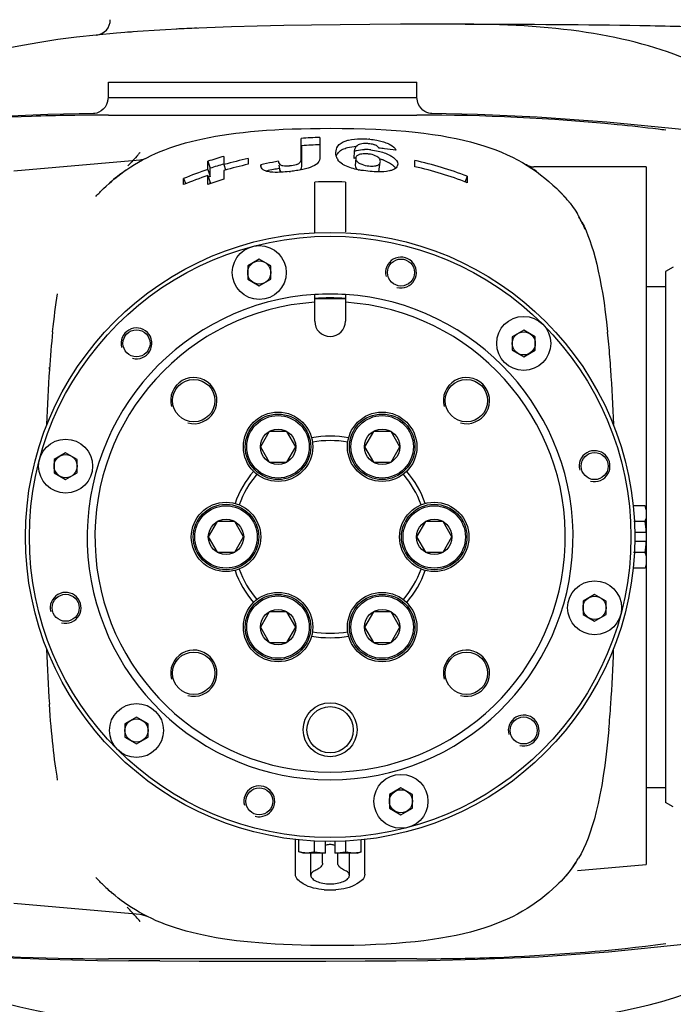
# Model space of a CAD drawing. Header units: millimetres. Extents: x 4086 to 10416, y 123 to 1549.
# Tile 12 of 99: x 6657 to 6678, y 913 to 945. Entities that reach past the tile are written whole.
import ezdxf

# ---------------------------------------------------------------- set-up
doc = ezdxf.new("R2010")
doc.units = ezdxf.units.MM
doc.layers.add('外形图', color=7, linetype='Continuous')
doc.layers.add('尺寸标注', color=7, linetype='Continuous')
doc.styles.add('思源黑', font='SourceHanSansCN-Normal.ttf')
doc.dimstyles.new('尺寸标注_1_4比例中六', dxfattribs={"dimtxt": 10, "dimasz": 8, "dimexe": 2, "dimexo": 1.5, "dimgap": 1, "dimtad": 1, "dimdec": 1, "dimlfac": 4, "dimdsep": 46, "dimtxsty": '思源黑', "dimcen": 0.09, "dimadec": 0, "dimazin": 0, "dimtp": 0.01, "dimtm": 0.01, "dimtfac": 1, "dimtdec": 1, "dimtofl": 0, "dimtmove": 0, "dimatfit": 3, "dimfxl": 1, "dimtolj": 1, "dimarcsym": 0})

# ---------------------------------------------------------------- blocks, each defined once
blk = doc.blocks.new('*D777')
at = {"layer": 'Defpoints', "color": 0}
for p in [(6704.094, 953.65), (6704.094, 897.452), (6613.719, 846.827)]:
    blk.add_point(p, dxfattribs=at)
at = {"layer": '尺寸标注', "color": 0, "lineweight": -2}
for p, q in [((6613.719, 848.327), (6613.719, 955.65)), ((6704.094, 898.952), (6704.094, 955.65)), ((6621.719, 953.65), (6696.094, 953.65))]:
    blk.add_line(p, q, dxfattribs=at)
at = {"layer": '尺寸标注', "color": 0}
for points in [[(6621.719, 954.983), (6621.719, 952.316), (6613.719, 953.65)], [(6696.094, 952.316), (6696.094, 954.983), (6704.094, 953.65)]]:
    blk.add_solid(points, dxfattribs=at)
at = {"layer": '尺寸标注', "color": 0, "insert": (6658.711, 959.834), "char_height": 10, "attachment_point": 5, "style": '思源黑'}
blk.add_mtext('\\A1;361.5', dxfattribs=at)
blk = doc.blocks.new('*D778')
at = {"layer": 'Defpoints', "color": 0}
for p in [(6734.236, 975.67), (6613.719, 801.827), (6734.236, 744.42)]:
    blk.add_point(p, dxfattribs=at)
at = {"layer": '尺寸标注', "color": 0, "lineweight": -2}
for p, q in [((6613.719, 803.327), (6613.719, 977.67)), ((6734.236, 745.92), (6734.236, 977.67)), ((6621.719, 975.67), (6726.236, 975.67))]:
    blk.add_line(p, q, dxfattribs=at)
at = {"layer": '尺寸标注', "color": 0}
for points in [[(6621.719, 977.003), (6621.719, 974.337), (6613.719, 975.67)], [(6726.236, 974.337), (6726.236, 977.003), (6734.236, 975.67)]]:
    blk.add_solid(points, dxfattribs=at)
at = {"layer": '尺寸标注', "color": 0, "insert": (6673.196, 981.847), "char_height": 10, "attachment_point": 5, "style": '思源黑'}
blk.add_mtext('\\A1;482.1', dxfattribs=at)

msp = doc.modelspace()

# ---------------------------------------------------------------- linework, layer by layer
at = {"layer": '外形图', "linetype": 'Continuous'}
for p, q in [((6659.531, 942.577), (6659.531, 943.077)), ((6659.532, 943.077), (6669.531, 943.077)), ((6669.531, 942.577), (6669.531, 943.077)), ((6659.512, 942.466), (6659.531, 942.577)), ((6659.531, 942.577), (6669.531, 942.577)), ((6669.551, 942.466), (6669.531, 942.577)), ((6659.427, 942.264), (6659.367, 942.194)), ((6659.059, 942.055), (6659.052, 942.054)), ((6659.531, 942.006), (6669.531, 942.006)), ((6671.495, 942.022), (6669.975, 942.058)), ((6670.013, 942.054), (6670.007, 942.054)), ((6665.785, 940.612), (6665.785, 941.25)), ((6665.803, 940.376), (6665.802, 941.012)), ((6666.389, 940.871), (6666.389, 940.656)), ((6667.502, 940.838), (6667.487, 940.602)), ((6656.469, 940.202), (6660.549, 940.559)), ((6663.279, 940.665), (6663.279, 940.401)), ((6664.066, 940.598), (6664.066, 940.411)), ((6666.906, 940.782), (6666.906, 940.79)), ((6667.551, 940.611), (6667.535, 940.375)), ((6667.551, 940.611), (6667.551, 940.601)), ((6669.469, 940.332), (6669.469, 940.534)), ((6662.755, 940.239), (6662.755, 940.507)), ((6662.755, 940.507), (6662.828, 940.281)), ((6662.755, 940.239), (6662.83, 940.014)), ((6662.829, 940.193), (6662.828, 940.281)), ((6662.83, 940.014), (6662.829, 940.193)), ((6663.279, 940.401), (6663.329, 940.225)), ((6663.279, 940.211), (6663.279, 939.925)), ((6664.472, 940.353), (6664.469, 940.392)), ((6664.469, 940.392), (6664.476, 940.353)), ((6665.04, 940.508), (6665.041, 940.499)), ((6665.057, 940.38), (6665.073, 940.265)), ((6667.535, 940.375), (6667.535, 940.366)), ((6668.314, 940.247), (6668.345, 940.481)), ((6668.346, 940.481), (6668.347, 940.503)), ((6668.91, 940.417), (6668.907, 940.384)), ((6676.969, 940.327), (6673.324, 940.327)), ((6676.969, 940.327), (6676.969, 929.202)), ((6661.969, 939.75), (6661.969, 939.948)), ((6661.969, 939.948), (6662.038, 939.779)), ((6662.755, 939.757), (6662.755, 940.046)), ((6662.755, 940.046), (6662.83, 939.822)), ((6671.163, 940.024), (6671.093, 939.84)), ((6671.163, 940.024), (6671.163, 939.813)), ((6662.831, 939.783), (6662.83, 939.822)), ((6666.219, 938.19), (6666.219, 939.831)), ((6667.219, 939.831), (6667.219, 938.22)), ((6664.422, 937.333), (6664.047, 937.116)), ((6664.797, 937.116), (6664.422, 937.333)), ((6664.047, 937.116), (6664.047, 936.683)), ((6664.797, 936.683), (6664.797, 937.116)), ((6677.844, 937.077), (6677.594, 936.933)), ((6664.047, 936.683), (6664.422, 936.467)), ((6664.422, 936.467), (6664.797, 936.683)), ((6677.594, 936.933), (6677.594, 919.722)), ((6676.969, 936.452), (6677.594, 936.452)), ((6666.219, 935.327), (6666.219, 936.186)), ((6667.219, 936.186), (6667.219, 935.327)), ((6672.994, 935.036), (6672.619, 934.819)), ((6672.619, 934.819), (6672.619, 934.386)), ((6673.369, 934.819), (6672.994, 935.036)), ((6673.369, 934.386), (6673.369, 934.819)), ((6672.619, 934.386), (6672.994, 934.17)), ((6672.994, 934.17), (6673.369, 934.386)), ((6657.619, 933.754), (6657.624, 933.831)), ((6657.619, 933.754), (6657.619, 933.746)), ((6664.745, 931.746), (6664.459, 931.25)), ((6665.318, 931.746), (6664.745, 931.746)), ((6665.604, 931.25), (6665.318, 931.746)), ((6668.12, 931.746), (6667.834, 931.25)), ((6668.693, 931.746), (6668.12, 931.746)), ((6668.979, 931.25), (6668.693, 931.746)), ((6664.459, 931.25), (6664.745, 930.754)), ((6665.318, 930.754), (6665.604, 931.25)), ((6667.834, 931.25), (6668.12, 930.754)), ((6668.693, 930.754), (6668.979, 931.25)), ((6658.146, 931.057), (6657.771, 930.841)), ((6658.521, 930.841), (6658.146, 931.057)), ((6657.771, 930.841), (6657.771, 930.408)), ((6658.521, 930.408), (6658.521, 930.841)), ((6664.745, 930.754), (6665.318, 930.754)), ((6668.12, 930.754), (6668.693, 930.754)), ((6657.771, 930.408), (6658.146, 930.191)), ((6658.146, 930.191), (6658.521, 930.408)), ((6676.933, 929.338), (6676.542, 929.338)), ((6676.969, 929.202), (6676.933, 929.338)), ((6676.969, 929.202), (6676.969, 928.477)), ((6663.058, 928.823), (6662.771, 928.327)), ((6663.63, 928.823), (6663.058, 928.823)), ((6663.916, 928.327), (6663.63, 928.823)), ((6669.808, 928.823), (6669.521, 928.327)), ((6670.38, 928.823), (6669.808, 928.823)), ((6670.666, 928.327), (6670.38, 928.823)), ((6676.933, 928.832), (6676.562, 928.832)), ((6676.594, 928.477), (6676.969, 928.477)), ((6676.969, 928.477), (6676.969, 928.177)), ((6662.771, 928.327), (6663.058, 927.831)), ((6663.63, 927.831), (6663.916, 928.327)), ((6669.521, 928.327), (6669.808, 927.831)), ((6670.38, 927.831), (6670.666, 928.327)), ((6676.969, 928.177), (6676.594, 928.177)), ((6676.969, 928.177), (6676.969, 927.452)), ((6663.058, 927.831), (6663.63, 927.831)), ((6669.808, 927.831), (6670.38, 927.831)), ((6676.933, 927.822), (6676.558, 927.822)), ((6676.969, 927.452), (6676.933, 927.317)), ((6676.969, 927.452), (6676.969, 917.702)), ((6676.933, 927.317), (6676.542, 927.317)), ((6675.292, 926.463), (6674.917, 926.247)), ((6675.667, 926.247), (6675.292, 926.463)), ((6674.917, 926.247), (6674.917, 925.814)), ((6675.667, 925.814), (6675.667, 926.247)), ((6664.745, 925.9), (6664.459, 925.404)), ((6665.318, 925.9), (6664.745, 925.9)), ((6665.604, 925.404), (6665.318, 925.9)), ((6668.12, 925.9), (6667.834, 925.404)), ((6668.693, 925.9), (6668.12, 925.9)), ((6668.979, 925.404), (6668.693, 925.9)), ((6674.917, 925.814), (6675.292, 925.597)), ((6675.292, 925.597), (6675.667, 925.814)), ((6664.459, 925.404), (6664.745, 924.909)), ((6665.318, 924.909), (6665.604, 925.404)), ((6667.834, 925.404), (6668.12, 924.909)), ((6668.693, 924.909), (6668.979, 925.404)), ((6664.745, 924.909), (6665.318, 924.909)), ((6668.12, 924.909), (6668.693, 924.909)), ((6660.443, 922.485), (6660.068, 922.268)), ((6660.818, 922.268), (6660.443, 922.485)), ((6660.068, 922.268), (6660.068, 921.835)), ((6660.818, 921.835), (6660.818, 922.268)), ((6660.068, 921.835), (6660.443, 921.619)), ((6660.443, 921.619), (6660.818, 921.835)), ((6669.016, 920.188), (6668.641, 919.971)), ((6669.391, 919.971), (6669.016, 920.188)), ((6676.969, 920.202), (6677.594, 920.202)), ((6668.641, 919.971), (6668.641, 919.538)), ((6669.391, 919.538), (6669.391, 919.971)), ((6668.641, 919.538), (6669.016, 919.322)), ((6669.016, 919.322), (6669.391, 919.538)), ((6677.844, 919.577), (6677.594, 919.722)), ((6665.594, 917.393), (6665.594, 918.517)), ((6665.709, 918.113), (6665.709, 918.525)), ((6667.224, 918.113), (6667.224, 918.48)), ((6667.729, 918.113), (6667.729, 918.517)), ((6667.844, 917.393), (6667.844, 918.517)), ((6666.214, 918.113), (6666.214, 918.469)), ((6666.569, 918.077), (6666.569, 918.452)), ((6666.869, 918.452), (6666.869, 918.077)), ((6665.844, 918.077), (6665.709, 918.113)), ((6666.569, 918.077), (6665.844, 918.077)), ((6666.094, 917.353), (6666.094, 918.077)), ((6666.474, 917.745), (6666.474, 918.077)), ((6667.594, 918.077), (6666.869, 918.077)), ((6666.964, 917.745), (6666.964, 918.077)), ((6667.344, 917.353), (6667.344, 918.077)), ((6667.594, 918.077), (6667.729, 918.113)), ((6674.737, 917.507), (6676.969, 917.702)), ((6656.469, 916.452), (6660.549, 916.095)), ((6660.558, 915.86), (6660.562, 915.856)), ((6659.177, 914.596), (6660.198, 914.585)), ((6669.531, 914.649), (6659.531, 914.649)), ((6661.204, 914.578), (6660.198, 914.585)), ((6668.861, 914.585), (6669.885, 914.596))]:
    msp.add_line(p, q, dxfattribs=at)
for points in [[(6659.512, 942.466), (6659.507, 942.441), (6659.475, 942.347), (6659.427, 942.264)], [(6669.725, 942.167), (6669.666, 942.225), (6669.616, 942.293), (6669.577, 942.373), (6669.551, 942.466)], [(6659.367, 942.194), (6659.299, 942.138), (6659.226, 942.098)], [(6669.859, 942.088), (6669.79, 942.122), (6669.725, 942.167)], [(6659.088, 942.058), (6657.566, 942.022), (6655.634, 941.939), (6653.374, 941.781)], [(6659.226, 942.098), (6659.155, 942.072), (6659.093, 942.058), (6659.059, 942.055)], [(6670.007, 942.054), (6669.978, 942.057), (6669.924, 942.067), (6669.859, 942.088)], [(6678.235, 941.523), (6675.687, 941.781), (6673.428, 941.939), (6671.495, 942.022)], [(6674.688, 917.776), (6674.505, 917.516), (6674.367, 917.348)], [(6660.549, 916.095), (6660.61, 916.087), (6660.776, 916.031)], [(6675.746, 914.878), (6678.285, 915.138), (6681.202, 915.542), (6683.094, 915.866)], [(6650.777, 915.138), (6653.316, 914.878), (6655.592, 914.718), (6657.56, 914.633), (6659.177, 914.596)], [(6669.885, 914.596), (6671.501, 914.633), (6673.469, 914.718), (6675.746, 914.878)], [(6661.204, 914.578), (6662.471, 914.573), (6663.3, 914.572)], [(6665.766, 914.572), (6666.584, 914.573), (6667.854, 914.578), (6668.861, 914.585)]]:
    msp.add_lwpolyline(points, dxfattribs=at)
for centre, radius in [((6666.719, 928.327), 9.875), ((6666.719, 928.327), 9.75), ((6664.422, 936.9), 0.875), ((6669.016, 936.9), 0.438), ((6664.422, 936.9), 0.375), ((6672.994, 934.603), 0.875), ((6660.443, 934.603), 0.438), ((6672.994, 934.603), 0.375), ((6662.299, 932.747), 0.688), ((6671.138, 932.747), 0.688), ((6665.031, 931.25), 1.125), ((6665.031, 931.25), 1.062), ((6665.031, 931.25), 1.012), ((6668.406, 931.25), 1.125), ((6668.406, 931.25), 1.062), ((6668.406, 931.25), 1.012), ((6665.031, 931.25), 0.573), ((6668.406, 931.25), 0.573), ((6658.146, 930.624), 0.875), ((6658.146, 930.624), 0.375), ((6675.292, 930.624), 0.438), ((6663.344, 928.327), 1.125), ((6663.344, 928.327), 1.062), ((6663.344, 928.327), 1.012), ((6670.094, 928.327), 1.125), ((6670.094, 928.327), 1.062), ((6670.094, 928.327), 1.012), ((6663.344, 928.327), 0.573), ((6670.094, 928.327), 0.573), ((6675.292, 926.03), 0.875), ((6658.146, 926.03), 0.438), ((6665.031, 925.404), 1.125), ((6665.031, 925.404), 1.062), ((6668.406, 925.404), 1.125), ((6668.406, 925.404), 1.062), ((6665.031, 925.404), 1.012), ((6668.406, 925.404), 1.012), ((6675.292, 926.03), 0.375), ((6665.031, 925.404), 0.573), ((6668.406, 925.404), 0.573), ((6662.299, 923.908), 0.688), ((6671.138, 923.908), 0.688), ((6666.719, 922.077), 0.875), ((6660.443, 922.052), 0.875), ((6666.719, 922.077), 0.75), ((6660.443, 922.052), 0.375), ((6672.994, 922.052), 0.438), ((6669.016, 919.755), 0.875), ((6664.422, 919.755), 0.438), ((6669.016, 919.755), 0.375)]:
    msp.add_circle(centre, radius, dxfattribs=at)
for centre, radius, start, end in [((6659.094, 945.098), 0.5, 275.791, 0), ((6663.723, 899.414), 45.417, 94.3196, 94.509), ((6665.832, 866.188), 78.712, 92.48997, 92.98973), ((6672.156, 899.972), 41.897, 82.5365, 82.8771), ((6666.719, 928.327), 12.957, 91.4616, 94.1345), ((6667.693, 938.113), 3.126, 84.313, 84.8269), ((6666.719, 928.327), 12.718, 91.4616, 94.1345), ((6667.85, 939.242), 1.646, 86.4596, 90.4748), ((6667.835, 938.972), 1.917, 83.9883, 86.5), ((6667.177, 928.347), 12.635, 84.0635, 84.9102), ((6667.177, 928.346), 12.636, 82.3703, 84.0635), ((6656.204, 944.343), 5.617, 319.825, 320.8627), ((6660.494, 941.182), 0.625, 275, 296.7578), ((6656.202, 944.344), 5.619, 320.7366, 320.8627), ((6666.719, 928.327), 12.809, 105.5806, 108.0287), ((6666.719, 928.327), 12.554, 102.1977, 105.905), ((6667.302, 940.768), 0.395, 195.0432, 212.372), ((6667.753, 939.808), 0.837, 104.2274, 108.5554), ((6667.902, 939.045), 1.596, 70.542, 74.5687), ((6666.719, 928.327), 12.512, 69.194, 77.3036), ((6663.45, 935.412), 5.858, 124.8976, 131.4151), ((6666.719, 928.327), 12.554, 108.4075, 112.2326), ((6666.719, 928.327), 12.571, 105.8838, 108.0287), ((6666.719, 928.327), 12.371, 102.3804, 106.1459), ((6667.207, 928.343), 12.356, 101.0031, 102.8041), ((6667.205, 928.344), 12.119, 101.0378, 102.1563), ((6667.207, 928.345), 12.355, 100.1023, 101.003), ((6667.205, 928.345), 12.118, 100.1372, 101.0378), ((6665.25, 941.879), 1.521, 274.9771, 276.2005), ((6668.172, 942.964), 2.785, 258.7518, 259.4052), ((6666.719, 928.327), 12.316, 68.8462, 77.0976), ((6670.186, 935.693), 5.517, 58.455, 58.5724), ((6670.187, 935.694), 5.516, 58.3398, 58.5724), ((6673.324, 940.827), 0.5, 238.5724, 270), ((6670.188, 935.695), 5.514, 58.3407, 58.455), ((6670.189, 935.698), 5.512, 53.6585, 58.3377), ((6666.719, 928.327), 12.371, 108.6889, 112.5784), ((6666.719, 928.327), 12.097, 106.5221, 109.1286), ((6666.719, 928.327), 12.317, 108.4075, 108.6889), ((6664.415, 948.93), 8.81, 276.3772, 276.6679), ((6666.719, 928.327), 11.515, 87.5114, 92.4886), ((6670.417, 935.804), 5.281, 44.113, 45.2309), ((6670.747, 936.126), 4.819, 43.7, 44.1005), ((6670.748, 936.126), 4.819, 43.6994, 44.1006), ((6670.915, 936.286), 4.587, 43.0446, 43.7018), ((6671.233, 936.579), 4.155, 41.4808, 42.4411), ((6671.345, 936.678), 4.005, 40.9191, 41.5716), ((6671.371, 936.701), 3.971, 40.6196, 41.4793), ((6671.513, 936.823), 3.783, 38.7076, 40.6262), ((6671.345, 936.747), 3.965, 26.7997, 31.175), ((6671.174, 936.611), 4.174, 23.8469, 30.1418), ((6669.016, 936.9), 0.5, 255, 195), ((6666.719, 928.327), 7.875, 93.6403, 86.3597), ((6666.719, 928.327), 7.75, 86.2936, 93.7092), ((6666.719, 928.327), 7.725, 86.28, 93.7188), ((6666.719, 928.327), 7.875, 86.359, 93.639), ((6666.719, 928.327), 7.625, 93.7598, 86.2402), ((6660.443, 934.603), 0.5, 255, 195), ((6666.719, 935.327), 0.5, 180, 0), ((6692.372, 931.393), 34.834, 174.0888, 176.1145), ((6645.461, 931.815), 30.418, 5.2074, 5.9548), ((6638.446, 931.189), 37.461, 3.9259, 5.1871), ((6712.301, 930.05), 54.808, 176.1249, 177.9868), ((6662.299, 932.747), 0.75, 255, 195), ((6671.138, 932.747), 0.75, 255, 195), ((6621.137, 930.05), 54.808, 2.0132, 3.8751), ((6666.719, 928.327), 3.269, 79.4117, 100.5883), ((6666.719, 928.327), 3.125, 79.4448, 100.5553), ((6675.292, 930.624), 0.5, 255, 195), ((6666.719, 928.327), 3.269, 139.4117, 160.5883), ((6666.719, 928.327), 3.125, 139.4448, 160.5553), ((6666.719, 928.327), 3.125, 19.4448, 40.5553), ((6666.719, 928.327), 3.269, 19.4117, 40.5883), ((6675.693, 929.164), 1.284, 345.0062, 347.182), ((6675.693, 927.49), 1.284, 12.818, 14.9938), ((6666.719, 928.327), 3.269, 199.4117, 220.5883), ((6666.719, 928.327), 3.125, 199.4448, 220.5553), ((6666.719, 928.327), 3.125, 319.4448, 340.5553), ((6666.719, 928.327), 3.269, 319.4117, 340.5883), ((6658.146, 926.03), 0.5, 255, 195), ((6666.719, 928.327), 3.125, 259.4448, 280.5553), ((6666.719, 928.327), 3.269, 259.4117, 280.5883), ((6712.301, 926.605), 54.808, 182.0132, 183.8751), ((6662.299, 923.908), 0.75, 255, 195), ((6671.138, 923.908), 0.75, 255, 195), ((6621.136, 926.605), 54.808, 356.1249, 357.9868), ((6708.345, 926.355), 50.844, 183.1392, 183.3461), ((6638.429, 925.467), 37.478, 354.8173, 356.0739), ((6672.994, 922.052), 0.5, 255, 195), ((6664.422, 919.755), 0.5, 255, 195), ((6665.882, 919.353), 1.284, 282.818, 284.9938), ((6667.556, 919.353), 1.284, 255.0062, 257.182), ((6671.6, 919.756), 3.669, 324.7575, 329.8366), ((6671.655, 919.719), 3.602, 322.3633, 324.1867), ((6671.628, 919.74), 3.637, 322.1251, 322.3654), ((6666.719, 919.159), 2.278, 265.139, 274.629), ((6655.62, 911.772), 6.412, 43.0728, 45.1564), ((6656.138, 912.256), 5.703, 39.1902, 43.0746), ((6656.204, 912.312), 5.617, 39.3068, 39.8656), ((6656.203, 912.311), 5.618, 39.1762, 39.3068), ((6672.063, 957.4), 42.62, 277.0091, 277.4614), ((6663.494, 1387.63), 473.057, 269.97648, 270.12561), ((6665.569, 1389.027), 474.455, 269.87465, 270.0237)]:
    msp.add_arc(centre, radius, start, end, dxfattribs=at)
for points in [[(6671.094, 944.952), (6659.589, 944.952), (6653.967, 944.717), (6651.34, 941.647)], [(6678.626, 943.665), (6676.643, 944.575), (6674.132, 944.952), (6671.094, 944.952)], [(6660.133, 940.245), (6661.407, 941.117), (6663.225, 941.577), (6666.719, 941.577)], [(6666.388, 941.28), (6666.388, 941.144), (6666.388, 941.007), (6666.389, 940.871)], [(6667.7, 941.238), (6667.792, 941.239), (6667.884, 941.235), (6667.975, 941.227)], [(6668.003, 941.224), (6668.079, 941.217), (6668.154, 941.206), (6668.229, 941.192)], [(6668.229, 941.192), (6668.288, 941.181), (6668.347, 941.167), (6668.405, 941.151)], [(6668.405, 941.151), (6668.46, 941.135), (6668.515, 941.117), (6668.568, 941.095)], [(6666.966, 940.765), (6666.991, 940.8), (6667.023, 940.831), (6667.059, 940.855)], [(6667.059, 940.855), (6667.102, 940.886), (6667.152, 940.909), (6667.202, 940.926)], [(6667.749, 941.074), (6667.718, 941.069), (6667.689, 941.062), (6667.66, 941.052)], [(6667.852, 941.083), (6667.817, 941.082), (6667.783, 941.08), (6667.749, 941.074)], [(6667.968, 941.078), (6667.93, 941.082), (6667.891, 941.084), (6667.852, 941.083)], [(6668.128, 941.049), (6668.076, 941.064), (6668.022, 941.073), (6667.968, 941.078)], [(6668.036, 940.878), (6668.118, 940.87), (6668.2, 940.857), (6668.28, 940.838)], [(6668.28, 940.838), (6668.343, 940.824), (6668.406, 940.806), (6668.466, 940.785)], [(6660.496, 940.719), (6660.384, 940.586), (6660.273, 940.468), (6660.164, 940.358)], [(6666.388, 940.656), (6666.388, 940.585), (6666.37, 940.506), (6666.322, 940.453)], [(6666.921, 940.665), (6666.911, 940.703), (6666.906, 940.743), (6666.906, 940.782)], [(6666.919, 940.668), (6666.93, 940.702), (6666.946, 940.735), (6666.966, 940.765)], [(6667.748, 940.743), (6667.72, 940.739), (6667.692, 940.734), (6667.665, 940.725)], [(6667.842, 940.75), (6667.811, 940.75), (6667.779, 940.748), (6667.748, 940.743)], [(6667.946, 940.745), (6667.911, 940.748), (6667.877, 940.75), (6667.842, 940.75)], [(6668.232, 940.666), (6668.168, 940.7), (6668.097, 940.721), (6668.026, 940.734)], [(6668.3, 940.617), (6668.28, 940.637), (6668.257, 940.653), (6668.232, 940.666)], [(6668.434, 940.55), (6668.496, 940.528), (6668.556, 940.502), (6668.615, 940.472)], [(6668.466, 940.785), (6668.53, 940.763), (6668.592, 940.737), (6668.651, 940.706)], [(6665.041, 940.499), (6665.047, 940.455), (6665.074, 940.406), (6665.114, 940.388)], [(6665.073, 940.265), (6665.079, 940.222), (6665.105, 940.173), (6665.145, 940.155)], [(6665.191, 940.366), (6665.254, 940.356), (6665.318, 940.358), (6665.382, 940.363)], [(6665.414, 940.367), (6665.486, 940.374), (6665.558, 940.384), (6665.628, 940.405)], [(6665.625, 940.205), (6665.563, 940.196), (6665.501, 940.188), (6665.438, 940.18)], [(6665.831, 940.241), (6665.763, 940.227), (6665.694, 940.215), (6665.625, 940.205)], [(6665.753, 940.227), (6665.79, 940.265), (6665.803, 940.324), (6665.803, 940.376)], [(6666.003, 940.286), (6665.947, 940.268), (6665.889, 940.254), (6665.831, 940.241)], [(6667.411, 940.286), (6667.338, 940.308), (6667.267, 940.335), (6667.198, 940.368)], [(6667.629, 940.232), (6667.555, 940.247), (6667.482, 940.265), (6667.411, 940.286)], [(6667.535, 940.366), (6667.535, 940.317), (6667.567, 940.268), (6667.606, 940.238)], [(6667.606, 940.487), (6667.628, 940.468), (6667.653, 940.452), (6667.68, 940.439)], [(6667.946, 940.186), (6667.85, 940.196), (6667.754, 940.209), (6667.66, 940.226)], [(6667.974, 940.357), (6668.007, 940.354), (6668.041, 940.351), (6668.074, 940.351)], [(6668.074, 940.351), (6668.104, 940.351), (6668.134, 940.352), (6668.163, 940.356)], [(6668.269, 940.167), (6668.293, 940.186), (6668.31, 940.217), (6668.314, 940.247)], [(6668.788, 940.246), (6668.762, 940.232), (6668.735, 940.222), (6668.707, 940.213)], [(6665.394, 940.175), (6665.305, 940.165), (6665.216, 940.157), (6665.127, 940.152)], [(6668.214, 940.167), (6668.124, 940.17), (6668.035, 940.177), (6667.946, 940.186)], [(6674.884, 938.535), (6675.239, 937.834), (6675.526, 936.784), (6675.715, 934.971)], [(6657.724, 934.981), (6657.772, 935.438), (6657.826, 935.846), (6657.886, 936.212)], [(6676.965, 928.477), (6676.96, 928.596), (6676.948, 928.715), (6676.933, 928.832)], [(6676.933, 927.822), (6676.948, 927.94), (6676.96, 928.058), (6676.965, 928.177)], [(6657.886, 920.442), (6657.777, 921.109), (6657.687, 921.915), (6657.619, 922.901)], [(6675.754, 922.081), (6675.548, 919.822), (6675.204, 918.656), (6674.772, 917.913)], [(6666.625, 918.343), (6666.605, 918.338), (6666.586, 918.333), (6666.569, 918.325)], [(6666.813, 918.343), (6666.792, 918.347), (6666.751, 918.353), (6666.687, 918.353), (6666.646, 918.347), (6666.625, 918.343)], [(6666.869, 918.325), (6666.852, 918.333), (6666.833, 918.338), (6666.813, 918.343)], [(6666.214, 918.113), (6666.332, 918.098), (6666.45, 918.086), (6666.569, 918.081)], [(6666.869, 918.081), (6666.988, 918.086), (6667.106, 918.098), (6667.224, 918.113)], [(6666.258, 917.522), (6666.206, 917.5), (6666.123, 917.448), (6666.094, 917.385), (6666.094, 917.353)], [(6666.474, 917.745), (6666.474, 917.724), (6666.461, 917.685), (6666.422, 917.635), (6666.373, 917.591), (6666.318, 917.552), (6666.278, 917.531), (6666.258, 917.522)], [(6667.179, 917.522), (6667.159, 917.531), (6667.119, 917.552), (6667.064, 917.591), (6667.016, 917.635), (6666.976, 917.685), (6666.964, 917.724), (6666.964, 917.745)], [(6667.344, 917.353), (6667.344, 917.385), (6667.315, 917.448), (6667.232, 917.5), (6667.179, 917.522)], [(6666.094, 917.353), (6666.094, 917.318), (6666.127, 917.248), (6666.274, 917.153), (6666.481, 917.094), (6666.719, 917.072), (6666.957, 917.094), (6667.163, 917.153), (6667.311, 917.247), (6667.344, 917.318), (6667.344, 917.353)], [(6659.336, 917.068), (6659.437, 916.97), (6659.54, 916.876), (6659.646, 916.78)], [(6666.719, 915.077), (6663.25, 915.077), (6661.432, 915.531), (6660.161, 916.391)], [(6666.719, 912.327), (6674.723, 912.327), (6679.088, 912.934), (6681.457, 915.581)], [(6652.654, 914.929), (6655.146, 912.832), (6659.419, 912.327), (6666.719, 912.327)]]:
    msp.add_open_spline(points, degree=3, dxfattribs=at)
for points, knots in [([(6671.094, 944.952), (6673.167, 944.952), (6676.029, 944.941), (6678.896, 944.865), (6680.046, 944.814), (6680.412, 944.795)], [0, 0, 0, 0, 8509.291548, 12934.123153, 15080.179243, 15080.179243, 15080.179243, 15080.179243]), ([(6659.531, 942.006), (6658.699, 942.006), (6656.121, 941.958), (6653.546, 941.77), (6651.813, 941.557)], [0, 0, 0, 0, 3715.431255, 11503.309121, 11503.309121, 11503.309121, 11503.309121]), ([(6677.351, 941.545), (6676.91, 941.6), (6674.313, 941.886), (6671.698, 942.006), (6669.531, 942.006)], [0, 0, 0, 0, 1935.102162, 11366.848126, 11366.848126, 11366.848126, 11366.848126]), ([(6666.719, 941.577), (6670.969, 941.577), (6673.061, 940.773), (6674.531, 939.139), (6674.737, 938.8)], [0, 0, 0, 0, 9567.574776, 11298.445959, 11298.445959, 11298.445959, 11298.445959]), ([(6666.906, 940.79), (6666.907, 940.861), (6666.953, 941.039), (6667.117, 941.132), (6667.211, 941.164)], [0, 0, 0, 0, 4755.276003, 11395.515566, 11395.515566, 11395.515566, 11395.515566]), ([(6667.211, 941.164), (6667.245, 941.176), (6667.404, 941.221), (6667.571, 941.237), (6667.7, 941.238)], [0, 0, 0, 0, 2482.723771, 11397.784314, 11397.784314, 11397.784314, 11397.784314]), ([(6667.202, 940.926), (6667.228, 940.935), (6667.347, 940.971), (6667.471, 940.989), (6667.567, 940.996)], [0, 0, 0, 0, 2553.166553, 11392.532259, 11392.532259, 11392.532259, 11392.532259]), ([(6667.66, 941.052), (6667.635, 941.043), (6667.552, 940.998), (6667.513, 940.903), (6667.502, 940.838)], [0, 0, 0, 0, 3266.218124, 11392.215668, 11392.215668, 11392.215668, 11392.215668]), ([(6667.502, 940.838), (6667.525, 940.846), (6667.634, 940.877), (6667.748, 940.887), (6667.837, 940.888)], [0, 0, 0, 0, 2498.701963, 11388.24325, 11388.24325, 11388.24325, 11388.24325]), ([(6668.191, 941.028), (6668.181, 941.032), (6668.16, 941.04), (6668.139, 941.046), (6668.128, 941.049)], [0, 0, 0, 0, 5520.762156, 11389.465042, 11389.465042, 11389.465042, 11389.465042]), ([(6668.298, 940.932), (6668.295, 940.94), (6668.273, 940.984), (6668.228, 941.012), (6668.191, 941.028)], [0, 0, 0, 0, 1984.144658, 11387.033812, 11387.033812, 11387.033812, 11387.033812]), ([(6668.568, 941.095), (6668.607, 941.079), (6668.716, 941.027), (6668.82, 940.943), (6668.854, 940.87)], [0, 0, 0, 0, 3891.249996, 11384.146705, 11384.146705, 11384.146705, 11384.146705]), ([(6665.7, 940.435), (6665.717, 940.445), (6665.77, 940.49), (6665.785, 940.564), (6665.785, 940.612)], [0, 0, 0, 0, 3347.995263, 11393.341585, 11393.341585, 11393.341585, 11393.341585]), ([(6667.198, 940.368), (6667.17, 940.381), (6667.082, 940.429), (6667.005, 940.498), (6666.969, 940.556)], [0, 0, 0, 0, 3571.9813, 11382.469191, 11382.469191, 11382.469191, 11382.469191]), ([(6667.561, 940.651), (6667.558, 940.645), (6667.554, 940.631), (6667.552, 940.618), (6667.551, 940.611)], [0, 0, 0, 0, 5643.832961, 11383.838656, 11383.838656, 11383.838656, 11383.838656]), ([(6667.551, 940.601), (6667.551, 940.591), (6667.553, 940.571), (6667.559, 940.552), (6667.564, 940.542)], [0, 0, 0, 0, 5599.97614, 11382.328367, 11382.328367, 11382.328367, 11382.328367]), ([(6667.665, 940.725), (6667.652, 940.721), (6667.612, 940.707), (6667.574, 940.677), (6667.561, 940.651)], [0, 0, 0, 0, 3624.397275, 11385.150246, 11385.150246, 11385.150246, 11385.150246]), ([(6667.564, 940.542), (6667.568, 940.533), (6667.581, 940.513), (6667.597, 940.496), (6667.606, 940.487)], [0, 0, 0, 0, 5304.790985, 11380.689686, 11380.689686, 11380.689686, 11380.689686]), ([(6668.026, 940.734), (6668.012, 940.736), (6667.986, 940.741), (6667.959, 940.744), (6667.946, 940.745)], [0, 0, 0, 0, 5696.314645, 11383.462341, 11383.462341, 11383.462341, 11383.462341]), ([(6668.336, 940.562), (6668.332, 940.571), (6668.322, 940.591), (6668.308, 940.608), (6668.3, 940.617)], [0, 0, 0, 0, 5450.366853, 11377.370003, 11377.370003, 11377.370003, 11377.370003]), ([(6668.347, 940.503), (6668.347, 940.513), (6668.345, 940.533), (6668.34, 940.552), (6668.336, 940.562)], [0, 0, 0, 0, 5701.986519, 11375.786197, 11375.786197, 11375.786197, 11375.786197]), ([(6668.651, 940.706), (6668.693, 940.684), (6668.804, 940.621), (6668.91, 940.502), (6668.91, 940.417)], [0, 0, 0, 0, 4000.919596, 11373.518666, 11373.518666, 11373.518666, 11373.518666]), ([(6659.129, 939.371), (6659.208, 939.459), (6659.52, 939.774), (6659.858, 940.056), (6660.133, 940.245)], [0, 0, 0, 0, 2966.292609, 11418.376072, 11418.376072, 11418.376072, 11418.376072]), ([(6664.493, 940.296), (6664.488, 940.305), (6664.48, 940.323), (6664.474, 940.343), (6664.472, 940.353)], [0, 0, 0, 0, 5717.095245, 11398.659028, 11398.659028, 11398.659028, 11398.659028]), ([(6664.71, 940.171), (6664.683, 940.176), (6664.602, 940.198), (6664.522, 940.247), (6664.493, 940.296)], [0, 0, 0, 0, 3790.541103, 11395.06185, 11395.06185, 11395.06185, 11395.06185]), ([(6665.114, 940.388), (6665.126, 940.383), (6665.151, 940.374), (6665.177, 940.369), (6665.191, 940.366)], [0, 0, 0, 0, 5377.040915, 11394.849003, 11394.849003, 11394.849003, 11394.849003]), ([(6665.628, 940.405), (6665.641, 940.409), (6665.666, 940.418), (6665.689, 940.429), (6665.7, 940.435)], [0, 0, 0, 0, 5957.455348, 11392.154814, 11392.154814, 11392.154814, 11392.154814]), ([(6666.322, 940.453), (6666.307, 940.436), (6666.214, 940.356), (6666.097, 940.315), (6666.003, 940.286)], [0, 0, 0, 0, 2175.92448, 11387.751266, 11387.751266, 11387.751266, 11387.751266]), ([(6667.68, 940.439), (6667.7, 940.428), (6667.794, 940.387), (6667.895, 940.365), (6667.974, 940.357)], [0, 0, 0, 0, 2525.983102, 11375.985645, 11375.985645, 11375.985645, 11375.985645]), ([(6668.163, 940.356), (6668.177, 940.358), (6668.203, 940.362), (6668.229, 940.368), (6668.24, 940.371)], [0, 0, 0, 0, 6053.609654, 11372.481038, 11372.481038, 11372.481038, 11372.481038]), ([(6668.64, 940.196), (6668.609, 940.189), (6668.468, 940.165), (6668.325, 940.163), (6668.214, 940.167)], [0, 0, 0, 0, 2536.07896, 11366.528043, 11366.528043, 11366.528043, 11366.528043]), ([(6668.24, 940.371), (6668.257, 940.376), (6668.307, 940.395), (6668.341, 940.446), (6668.345, 940.481)], [0, 0, 0, 0, 3736.261672, 11372.8204, 11372.8204, 11372.8204, 11372.8204]), ([(6668.615, 940.472), (6668.635, 940.461), (6668.703, 940.422), (6668.767, 940.375), (6668.804, 940.334)], [0, 0, 0, 0, 3370.057982, 11370.127151, 11370.127151, 11370.127151, 11370.127151]), ([(6668.707, 940.213), (6668.696, 940.21), (6668.674, 940.204), (6668.652, 940.199), (6668.64, 940.196)], [0, 0, 0, 0, 5500.73307, 11365.544467, 11365.544467, 11365.544467, 11365.544467]), ([(6668.907, 940.384), (6668.899, 940.342), (6668.859, 940.285), (6668.805, 940.254), (6668.788, 940.246)], [0, 0, 0, 0, 7896.467698, 11366.327936, 11366.327936, 11366.327936, 11366.327936]), ([(6668.804, 940.334), (6668.811, 940.326), (6668.823, 940.31), (6668.834, 940.293), (6668.839, 940.285)], [0, 0, 0, 0, 5901.787357, 11366.870542, 11366.870542, 11366.870542, 11366.870542]), ([(6665.127, 940.152), (6665.089, 940.15), (6664.95, 940.144), (6664.81, 940.149), (6664.71, 940.171)], [0, 0, 0, 0, 3084.280089, 11391.25501, 11391.25501, 11391.25501, 11391.25501]), ([(6676.933, 929.338), (6676.938, 929.317), (6676.958, 929.234), (6676.969, 929.149), (6676.969, 929.085)], [0, 0, 0, 0, 2796.014877, 11043.503403, 11043.503403, 11043.503403, 11043.503403]), ([(6676.969, 929.085), (6676.969, 929.068), (6676.967, 928.999), (6676.956, 928.93), (6676.944, 928.88)], [0, 0, 0, 0, 2743.778955, 11037.895514, 11037.895514, 11037.895514, 11037.895514]), ([(6676.944, 927.775), (6676.948, 927.758), (6676.962, 927.69), (6676.969, 927.621), (6676.969, 927.569)], [0, 0, 0, 0, 2777.137763, 11006.273804, 11006.273804, 11006.273804, 11006.273804]), ([(6676.969, 927.569), (6676.969, 927.548), (6676.966, 927.463), (6676.949, 927.379), (6676.933, 927.317)], [0, 0, 0, 0, 2727.903654, 11000.915165, 11000.915165, 11000.915165, 11000.915165]), ([(6665.961, 918.077), (6665.94, 918.077), (6665.855, 918.081), (6665.77, 918.097), (6665.709, 918.113)], [0, 0, 0, 0, 2690.286631, 10849.215319, 10849.215319, 10849.215319, 10849.215319]), ([(6666.166, 918.102), (6666.149, 918.098), (6666.082, 918.084), (6666.013, 918.077), (6665.961, 918.077)], [0, 0, 0, 0, 2737.128005, 10847.708077, 10847.708077, 10847.708077, 10847.708077]), ([(6667.477, 918.077), (6667.46, 918.077), (6667.391, 918.079), (6667.322, 918.09), (6667.271, 918.102)], [0, 0, 0, 0, 2694.208822, 10838.481056, 10838.481056, 10838.481056, 10838.481056]), ([(6667.729, 918.113), (6667.708, 918.108), (6667.626, 918.088), (6667.54, 918.077), (6667.477, 918.077)], [0, 0, 0, 0, 2743.778608, 10837.18445, 10837.18445, 10837.18445, 10837.18445]), ([(6674.596, 917.639), (6674.43, 917.404), (6672.989, 915.854), (6670.969, 915.077), (6666.719, 915.077)], [0, 0, 0, 0, 1326.177339, 10773.953478, 10773.953478, 10773.953478, 10773.953478]), ([(6660.161, 916.391), (6659.874, 916.585), (6659.527, 916.872), (6659.208, 917.196), (6659.129, 917.283)], [0, 0, 0, 0, 8109.812769, 10865.95152, 10865.95152, 10865.95152, 10865.95152]), ([(6666.526, 916.889), (6666.291, 916.909), (6665.94, 916.97), (6665.594, 917.259), (6665.594, 917.393)], [0, 0, 0, 0, 6896.531079, 10824.309094, 10824.309094, 10824.309094, 10824.309094]), ([(6667.844, 917.393), (6667.844, 917.258), (6667.493, 916.968), (6667.139, 916.907), (6666.903, 916.888)], [0, 0, 0, 0, 3921.842158, 10813.872942, 10813.872942, 10813.872942, 10813.872942]), ([(6651.715, 915.109), (6652.156, 915.054), (6654.751, 914.768), (6657.365, 914.649), (6659.531, 914.649)], [0, 0, 0, 0, 1845.957983, 10838.762944, 10838.762944, 10838.762944, 10838.762944]), ([(6669.531, 914.649), (6670.367, 914.649), (6672.949, 914.697), (6675.53, 914.885), (6677.264, 915.099)], [0, 0, 0, 0, 3460.833192, 10701.430448, 10701.430448, 10701.430448, 10701.430448])]:
    msp.add_open_spline(points, degree=3, knots=knots, dxfattribs=at)

# ---------------------------------------------------------------- dimensions: what is measured, and where the dimension line sits
at = {"layer": '尺寸标注'}
for base, p1, p2, picture, middle in [((6734.236, 975.67), (6613.719, 801.827), (6734.236, 744.42), '*D778', (6673.196, 975.67)), ((6704.094, 953.65), (6613.719, 846.827), (6704.094, 897.452), '*D777', (6658.711, 953.65))]:
    dim = msp.add_linear_dim(base=base, p1=p1, p2=p2, dimstyle='尺寸标注_1_4比例中六', dxfattribs=at)
    dim.commit()
    dim.dimension.update_dxf_attribs({"geometry": picture, "text_midpoint": middle, "dimtype": 160})

doc.saveas('drawing.dxf')
